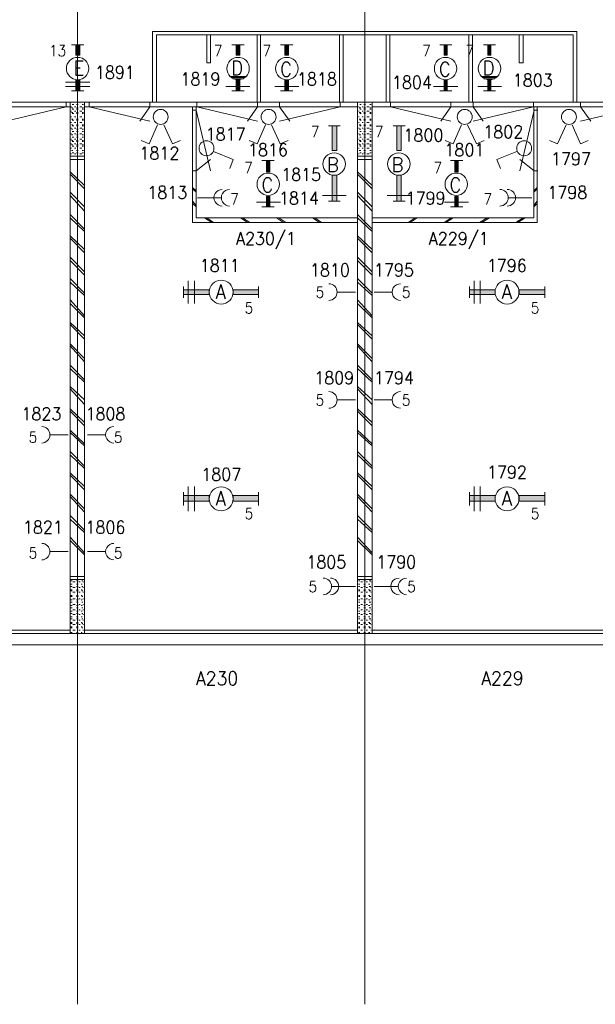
# Model space of a CAD drawing. Header units: metres. Extents: x -167 to -48, y -1901 to -1817.
# Tile 15 of 55: x -132 to -124, y -1865 to -1852. Entities that reach past the tile are written whole.
import ezdxf
from ezdxf.enums import TextEntityAlignment as Align

# ---------------------------------------------------------------- set-up
doc = ezdxf.new("R2010")
doc.units = ezdxf.units.M
doc.header["$MEASUREMENT"] = 0
doc.layers.add('Level 1', color=1, linetype='Continuous', lineweight=0)
doc.styles.add('Style-STANDARD', font='STANDARD.shx')

# ---------------------------------------------------------------- blocks, each defined once
blk = doc.blocks.new('FCAD27')
at = {"layer": 'Level 1', "color": 1, "linetype": 'Continuous', "lineweight": 0}
blk.add_circle((0, 0), 1, dxfattribs=at)
blk = doc.blocks.new('FCAD28')
at = {"layer": 'Level 1', "color": 1, "linetype": 'Continuous', "lineweight": 0}
blk.add_circle((0, 0), 1, dxfattribs=at)
blk = doc.blocks.new('FCAD29')
at = {"layer": 'Level 1', "color": 1, "linetype": 'Continuous', "lineweight": 0}
blk.add_circle((0, 0), 1, dxfattribs=at)
blk = doc.blocks.new('FCAD30')
at = {"layer": 'Level 1', "color": 1, "linetype": 'Continuous', "lineweight": 0}
blk.add_circle((0, 0), 1, dxfattribs=at)

msp = doc.modelspace()

# ---------------------------------------------------------------- linework, layer by layer
at = {"layer": 'Level 1', "color": 11, "linetype": 'Continuous', "lineweight": 0}
for p, q in [((-131.476, -1838.601), (-131.476, -1865.305)), ((-127.48, -1838.601), (-127.48, -1865.305)), ((-153.351, -1852.758), (-53.808, -1852.758)), ((-153.351, -1860.305), (-53.808, -1860.305))]:
    msp.add_line(p, q, dxfattribs=at)
at = {"layer": 'Level 1', "color": 1, "linetype": 'Continuous', "lineweight": 0}
for p, q in [((-130.431, -1852.758), (-130.431, -1851.773)), ((-130.431, -1851.773), (-124.531, -1851.773)), ((-130.375, -1852.758), (-130.375, -1851.82)), ((-130.375, -1851.82), (-124.584, -1851.82)), ((-129.677, -1851.82), (-129.677, -1852.211)), ((-129.626, -1852.211), (-129.626, -1851.82)), ((-128.978, -1852.758), (-128.978, -1851.82)), ((-128.929, -1852.758), (-128.929, -1851.82)), ((-127.83, -1852.758), (-127.83, -1851.82)), ((-127.779, -1852.758), (-127.779, -1851.82)), ((-127.183, -1852.758), (-127.183, -1851.82)), ((-127.132, -1852.758), (-127.132, -1851.82)), ((-126.033, -1852.758), (-126.033, -1851.82)), ((-125.984, -1852.758), (-125.984, -1851.82)), ((-125.332, -1852.211), (-125.332, -1851.82)), ((-125.281, -1851.82), (-125.281, -1852.211)), ((-124.584, -1852.758), (-124.584, -1851.82)), ((-124.531, -1852.758), (-124.531, -1851.773)), ((-131.558, -1851.961), (-131.384, -1851.961)), ((-129.156, -1851.961), (-129.328, -1851.961)), ((-128.482, -1851.961), (-128.65, -1851.961)), ((-126.271, -1851.961), (-126.439, -1851.961)), ((-125.664, -1851.961), (-125.832, -1851.961)), ((-129.677, -1852.211), (-129.626, -1852.211)), ((-125.281, -1852.211), (-125.332, -1852.211)), ((-129.128, -1852.399), (-129.359, -1852.399)), ((-129.14, -1852.399), (-129.339, -1852.399)), ((-129.148, -1852.414), (-129.328, -1852.414)), ((-129.167, -1852.43), (-129.316, -1852.43)), ((-129.179, -1852.43), (-129.287, -1852.43)), ((-125.63, -1852.399), (-125.861, -1852.399)), ((-125.644, -1852.399), (-125.841, -1852.399)), ((-125.652, -1852.414), (-125.832, -1852.414)), ((-125.671, -1852.43), (-125.824, -1852.43)), ((-125.681, -1852.43), (-125.79, -1852.43)), ((-131.64, -1852.477), (-131.304, -1852.477)), ((-131.64, -1852.539), (-131.304, -1852.539)), ((-129.078, -1852.539), (-129.41, -1852.539)), ((-128.396, -1852.539), (-128.732, -1852.539)), ((-126.189, -1852.539), (-126.523, -1852.539)), ((-125.578, -1852.539), (-125.91, -1852.539)), ((-131.558, -1852.601), (-131.384, -1852.601)), ((-129.156, -1852.601), (-129.328, -1852.601)), ((-128.482, -1852.601), (-128.65, -1852.601)), ((-126.271, -1852.601), (-126.439, -1852.601)), ((-125.664, -1852.601), (-125.832, -1852.601)), ((-151.554, -1852.758), (-63.644, -1852.758)), ((-135.369, -1852.82), (-131.578, -1852.82)), ((-131.63, -1852.82), (-132.472, -1853.023)), ((-131.63, -1852.758), (-131.63, -1852.82)), ((-131.578, -1860.148), (-131.578, -1852.758)), ((-131.558, -1852.82), (-131.57, -1852.82)), ((-131.537, -1852.836), (-131.558, -1852.836)), ((-131.525, -1852.789), (-131.548, -1852.789)), ((-131.496, -1852.82), (-131.517, -1852.82)), ((-131.466, -1852.789), (-131.488, -1852.789)), ((-131.466, -1852.836), (-131.488, -1852.836)), ((-131.414, -1852.82), (-131.443, -1852.82)), ((-131.39, -1852.789), (-131.41, -1852.789)), ((-131.39, -1852.836), (-131.41, -1852.836)), ((-131.376, -1860.148), (-131.376, -1852.758)), ((-131.376, -1852.82), (-127.582, -1852.82)), ((-131.31, -1852.758), (-131.31, -1852.82)), ((-131.31, -1852.82), (-130.468, -1853.023)), ((-130.468, -1852.82), (-130.609, -1853.023)), ((-130.468, -1852.758), (-130.468, -1852.82)), ((-129.876, -1854.43), (-129.876, -1852.82)), ((-129.826, -1854.367), (-129.826, -1852.82)), ((-129.814, -1852.758), (-129.814, -1852.82)), ((-129.814, -1852.82), (-128.974, -1853.023)), ((-128.974, -1852.82), (-129.113, -1853.023)), ((-128.974, -1852.758), (-128.974, -1852.82)), ((-128.664, -1852.758), (-128.664, -1852.82)), ((-127.824, -1852.82), (-128.664, -1853.023)), ((-128.664, -1852.82), (-128.523, -1853.023)), ((-127.824, -1852.758), (-127.824, -1852.82)), ((-127.582, -1860.148), (-127.582, -1852.758)), ((-127.558, -1852.82), (-127.57, -1852.82)), ((-127.537, -1852.836), (-127.558, -1852.836)), ((-127.529, -1852.789), (-127.548, -1852.789)), ((-127.503, -1852.82), (-127.519, -1852.82)), ((-127.472, -1852.789), (-127.492, -1852.789)), ((-127.472, -1852.836), (-127.492, -1852.836)), ((-127.421, -1852.82), (-127.451, -1852.82)), ((-127.39, -1852.789), (-127.41, -1852.789)), ((-127.39, -1852.836), (-127.41, -1852.836)), ((-127.376, -1860.148), (-127.376, -1852.758)), ((-127.376, -1852.82), (-123.585, -1852.82)), ((-127.124, -1852.758), (-127.124, -1852.82)), ((-127.124, -1852.82), (-126.285, -1853.023)), ((-126.285, -1852.82), (-126.425, -1853.023)), ((-126.285, -1852.758), (-126.285, -1852.82)), ((-125.976, -1852.758), (-125.976, -1852.82)), ((-125.134, -1852.82), (-125.976, -1853.023)), ((-125.976, -1852.82), (-125.835, -1853.023)), ((-125.134, -1852.758), (-125.134, -1852.82)), ((-125.132, -1854.367), (-125.132, -1852.82)), ((-125.082, -1854.43), (-125.082, -1852.82)), ((-124.48, -1852.758), (-124.48, -1852.82)), ((-123.64, -1852.82), (-124.48, -1853.023)), ((-124.48, -1852.82), (-124.339, -1853.023)), ((-131.558, -1852.883), (-131.57, -1852.883)), ((-131.558, -1852.961), (-131.57, -1852.961)), ((-131.537, -1852.898), (-131.558, -1852.898)), ((-131.525, -1852.852), (-131.548, -1852.852)), ((-131.525, -1852.914), (-131.548, -1852.914)), ((-131.496, -1852.883), (-131.517, -1852.883)), ((-131.496, -1852.961), (-131.517, -1852.961)), ((-131.466, -1852.852), (-131.488, -1852.852)), ((-131.466, -1852.898), (-131.488, -1852.898)), ((-131.466, -1852.914), (-131.488, -1852.914)), ((-131.414, -1852.883), (-131.443, -1852.883)), ((-131.414, -1852.961), (-131.443, -1852.961)), ((-131.39, -1852.852), (-131.41, -1852.852)), ((-131.39, -1852.898), (-131.41, -1852.898)), ((-131.39, -1852.914), (-131.41, -1852.914)), ((-129.873, -1852.867), (-129.824, -1852.867)), ((-129.824, -1852.867), (-129.623, -1853.711)), ((-127.558, -1852.883), (-127.57, -1852.883)), ((-127.558, -1852.961), (-127.57, -1852.961)), ((-127.537, -1852.898), (-127.558, -1852.898)), ((-127.529, -1852.852), (-127.548, -1852.852)), ((-127.529, -1852.914), (-127.548, -1852.914)), ((-127.503, -1852.883), (-127.519, -1852.883)), ((-127.503, -1852.961), (-127.519, -1852.961)), ((-127.472, -1852.852), (-127.492, -1852.852)), ((-127.472, -1852.898), (-127.492, -1852.898)), ((-127.472, -1852.914), (-127.492, -1852.914)), ((-127.421, -1852.883), (-127.451, -1852.883)), ((-127.421, -1852.961), (-127.451, -1852.961)), ((-127.39, -1852.852), (-127.41, -1852.852)), ((-127.39, -1852.898), (-127.41, -1852.898)), ((-127.39, -1852.914), (-127.41, -1852.914)), ((-125.124, -1852.867), (-125.326, -1853.711)), ((-125.076, -1852.867), (-125.124, -1852.867)), ((-131.558, -1853.039), (-131.57, -1853.039)), ((-131.558, -1853.117), (-131.57, -1853.117)), ((-131.537, -1852.992), (-131.558, -1852.992)), ((-131.537, -1853.07), (-131.558, -1853.07)), ((-131.525, -1853.008), (-131.548, -1853.008)), ((-131.525, -1853.086), (-131.548, -1853.086)), ((-131.496, -1853.039), (-131.517, -1853.039)), ((-131.496, -1853.117), (-131.517, -1853.117)), ((-131.466, -1852.992), (-131.488, -1852.992)), ((-131.466, -1853.008), (-131.488, -1853.008)), ((-131.466, -1853.07), (-131.488, -1853.07)), ((-131.466, -1853.086), (-131.488, -1853.086)), ((-131.414, -1853.039), (-131.443, -1853.039)), ((-131.414, -1853.117), (-131.443, -1853.117)), ((-131.39, -1852.992), (-131.41, -1852.992)), ((-131.39, -1853.008), (-131.41, -1853.008)), ((-131.39, -1853.07), (-131.41, -1853.07)), ((-131.39, -1853.086), (-131.41, -1853.086)), ((-130.361, -1853.07), (-130.478, -1853.336)), ((-130.275, -1853.07), (-130.154, -1853.336)), ((-128.859, -1853.07), (-128.978, -1853.336)), ((-128.777, -1853.07), (-128.658, -1853.336)), ((-127.986, -1853.086), (-127.824, -1853.086)), ((-127.558, -1853.039), (-127.57, -1853.039)), ((-127.558, -1853.117), (-127.57, -1853.117)), ((-127.537, -1852.992), (-127.558, -1852.992)), ((-127.537, -1853.07), (-127.558, -1853.07)), ((-127.529, -1853.008), (-127.548, -1853.008)), ((-127.529, -1853.086), (-127.548, -1853.086)), ((-127.503, -1853.039), (-127.519, -1853.039)), ((-127.503, -1853.117), (-127.519, -1853.117)), ((-127.472, -1852.992), (-127.492, -1852.992)), ((-127.472, -1853.008), (-127.492, -1853.008)), ((-127.472, -1853.07), (-127.492, -1853.07)), ((-127.472, -1853.086), (-127.492, -1853.086)), ((-127.421, -1853.039), (-127.451, -1853.039)), ((-127.421, -1853.117), (-127.451, -1853.117)), ((-127.39, -1852.992), (-127.41, -1852.992)), ((-127.39, -1853.008), (-127.41, -1853.008)), ((-127.39, -1853.07), (-127.41, -1853.07)), ((-127.39, -1853.086), (-127.41, -1853.086)), ((-127.085, -1853.086), (-126.921, -1853.086)), ((-126.134, -1853.07), (-126.251, -1853.336)), ((-126.054, -1853.07), (-125.927, -1853.336)), ((-124.683, -1853.07), (-124.8, -1853.336)), ((-124.599, -1853.07), (-124.482, -1853.336)), ((-131.558, -1853.195), (-131.57, -1853.195)), ((-131.537, -1853.133), (-131.558, -1853.133)), ((-131.537, -1853.211), (-131.558, -1853.211)), ((-131.525, -1853.164), (-131.548, -1853.164)), ((-131.525, -1853.242), (-131.548, -1853.242)), ((-131.496, -1853.195), (-131.517, -1853.195)), ((-131.466, -1853.133), (-131.488, -1853.133)), ((-131.466, -1853.164), (-131.488, -1853.164)), ((-131.466, -1853.211), (-131.488, -1853.211)), ((-131.466, -1853.242), (-131.488, -1853.242)), ((-131.414, -1853.195), (-131.443, -1853.195)), ((-131.39, -1853.133), (-131.41, -1853.133)), ((-131.39, -1853.164), (-131.41, -1853.164)), ((-131.39, -1853.211), (-131.41, -1853.211)), ((-131.39, -1853.242), (-131.41, -1853.242)), ((-127.558, -1853.195), (-127.57, -1853.195)), ((-127.537, -1853.133), (-127.558, -1853.133)), ((-127.537, -1853.211), (-127.558, -1853.211)), ((-127.529, -1853.164), (-127.548, -1853.164)), ((-127.529, -1853.242), (-127.548, -1853.242)), ((-127.503, -1853.195), (-127.519, -1853.195)), ((-127.472, -1853.133), (-127.492, -1853.133)), ((-127.472, -1853.164), (-127.492, -1853.164)), ((-127.472, -1853.211), (-127.492, -1853.211)), ((-127.472, -1853.242), (-127.492, -1853.242)), ((-127.421, -1853.195), (-127.451, -1853.195)), ((-127.39, -1853.133), (-127.41, -1853.133)), ((-127.39, -1853.164), (-127.41, -1853.164)), ((-127.39, -1853.211), (-127.41, -1853.211)), ((-127.39, -1853.242), (-127.41, -1853.242)), ((-131.558, -1853.273), (-131.57, -1853.273)), ((-131.558, -1853.336), (-131.57, -1853.336)), ((-131.537, -1853.289), (-131.558, -1853.289)), ((-131.537, -1853.352), (-131.558, -1853.352)), ((-131.525, -1853.305), (-131.548, -1853.305)), ((-131.525, -1853.367), (-131.548, -1853.367)), ((-131.496, -1853.273), (-131.517, -1853.273)), ((-131.496, -1853.336), (-131.517, -1853.336)), ((-131.466, -1853.289), (-131.488, -1853.289)), ((-131.466, -1853.305), (-131.488, -1853.305)), ((-131.466, -1853.352), (-131.488, -1853.352)), ((-131.466, -1853.367), (-131.488, -1853.367)), ((-131.414, -1853.273), (-131.443, -1853.273)), ((-131.414, -1853.336), (-131.443, -1853.336)), ((-131.39, -1853.289), (-131.41, -1853.289)), ((-131.39, -1853.305), (-131.41, -1853.305)), ((-131.39, -1853.352), (-131.41, -1853.352)), ((-131.39, -1853.367), (-131.41, -1853.367)), ((-130.478, -1853.336), (-130.591, -1853.289)), ((-130.154, -1853.336), (-130.044, -1853.289)), ((-128.978, -1853.336), (-129.089, -1853.289)), ((-128.658, -1853.336), (-128.546, -1853.289)), ((-127.558, -1853.273), (-127.57, -1853.273)), ((-127.558, -1853.336), (-127.57, -1853.336)), ((-127.537, -1853.289), (-127.558, -1853.289)), ((-127.537, -1853.352), (-127.558, -1853.352)), ((-127.529, -1853.305), (-127.548, -1853.305)), ((-127.529, -1853.367), (-127.548, -1853.367)), ((-127.503, -1853.273), (-127.519, -1853.273)), ((-127.503, -1853.336), (-127.519, -1853.336)), ((-127.472, -1853.289), (-127.492, -1853.289)), ((-127.472, -1853.305), (-127.492, -1853.305)), ((-127.472, -1853.352), (-127.492, -1853.352)), ((-127.472, -1853.367), (-127.492, -1853.367)), ((-127.421, -1853.273), (-127.451, -1853.273)), ((-127.421, -1853.336), (-127.451, -1853.336)), ((-127.39, -1853.289), (-127.41, -1853.289)), ((-127.39, -1853.305), (-127.41, -1853.305)), ((-127.39, -1853.352), (-127.41, -1853.352)), ((-127.39, -1853.367), (-127.41, -1853.367)), ((-126.251, -1853.336), (-126.365, -1853.289)), ((-125.927, -1853.336), (-125.82, -1853.289)), ((-124.8, -1853.336), (-124.914, -1853.289)), ((-124.482, -1853.336), (-124.373, -1853.289)), ((-131.376, -1853.508), (-131.578, -1853.508)), ((-131.558, -1853.398), (-131.57, -1853.398)), ((-131.558, -1853.476), (-131.57, -1853.476)), ((-131.537, -1853.43), (-131.558, -1853.43)), ((-131.537, -1853.508), (-131.558, -1853.508)), ((-131.525, -1853.461), (-131.548, -1853.461)), ((-131.496, -1853.398), (-131.517, -1853.398)), ((-131.496, -1853.476), (-131.517, -1853.476)), ((-131.466, -1853.43), (-131.488, -1853.43)), ((-131.466, -1853.461), (-131.488, -1853.461)), ((-131.466, -1853.508), (-131.488, -1853.508)), ((-131.414, -1853.398), (-131.443, -1853.398)), ((-131.414, -1853.476), (-131.443, -1853.476)), ((-131.39, -1853.43), (-131.41, -1853.43)), ((-131.39, -1853.461), (-131.41, -1853.461)), ((-131.39, -1853.508), (-131.41, -1853.508)), ((-129.585, -1853.445), (-129.308, -1853.555)), ((-127.376, -1853.508), (-127.582, -1853.508)), ((-127.558, -1853.398), (-127.57, -1853.398)), ((-127.558, -1853.476), (-127.57, -1853.476)), ((-127.537, -1853.43), (-127.558, -1853.43)), ((-127.537, -1853.508), (-127.558, -1853.508)), ((-127.529, -1853.461), (-127.548, -1853.461)), ((-127.503, -1853.398), (-127.519, -1853.398)), ((-127.503, -1853.476), (-127.519, -1853.476)), ((-127.472, -1853.43), (-127.492, -1853.43)), ((-127.472, -1853.461), (-127.492, -1853.461)), ((-127.472, -1853.508), (-127.492, -1853.508)), ((-127.421, -1853.398), (-127.451, -1853.398)), ((-127.421, -1853.476), (-127.451, -1853.476)), ((-127.39, -1853.43), (-127.41, -1853.43)), ((-127.39, -1853.461), (-127.41, -1853.461)), ((-127.39, -1853.508), (-127.41, -1853.508)), ((-125.367, -1853.445), (-125.644, -1853.555)), ((-131.376, -1853.555), (-131.578, -1853.555)), ((-129.824, -1853.711), (-129.623, -1853.555)), ((-129.308, -1853.555), (-129.355, -1853.68)), ((-128.74, -1853.57), (-128.91, -1853.57)), ((-127.376, -1853.555), (-127.582, -1853.555)), ((-126.119, -1853.57), (-126.29, -1853.57)), ((-125.644, -1853.555), (-125.593, -1853.68)), ((-125.124, -1853.711), (-125.326, -1853.555)), ((-131.376, -1853.914), (-131.578, -1853.727)), ((-131.376, -1853.961), (-131.578, -1853.758)), ((-129.873, -1853.711), (-129.824, -1853.711)), ((-127.376, -1853.914), (-127.582, -1853.727)), ((-127.376, -1853.961), (-127.582, -1853.758)), ((-125.076, -1853.711), (-125.124, -1853.711)), ((-131.376, -1854.211), (-131.578, -1854.008)), ((-131.376, -1854.273), (-131.578, -1854.055)), ((-129.826, -1853.992), (-129.876, -1853.945)), ((-129.826, -1854.008), (-129.876, -1853.961)), ((-127.738, -1854.055), (-128.068, -1854.055)), ((-127.376, -1854.211), (-127.582, -1854.008)), ((-127.376, -1854.273), (-127.582, -1854.055)), ((-126.839, -1854.055), (-127.171, -1854.055)), ((-125.132, -1853.992), (-125.082, -1853.945)), ((-125.132, -1854.008), (-125.082, -1853.961)), ((-129.826, -1854.195), (-129.876, -1854.133)), ((-129.826, -1854.211), (-129.876, -1854.164)), ((-129.48, -1854.086), (-129.804, -1854.086)), ((-128.654, -1854.148), (-128.988, -1854.148)), ((-128.74, -1854.211), (-128.91, -1854.211)), ((-127.986, -1854.133), (-127.824, -1854.133)), ((-127.085, -1854.133), (-126.921, -1854.133)), ((-126.04, -1854.148), (-126.371, -1854.148)), ((-126.119, -1854.211), (-126.29, -1854.211)), ((-125.48, -1854.086), (-125.156, -1854.086)), ((-125.132, -1854.195), (-125.082, -1854.133)), ((-125.132, -1854.211), (-125.082, -1854.164)), ((-131.376, -1854.523), (-131.578, -1854.32)), ((-127.376, -1854.523), (-127.582, -1854.32)), ((-131.376, -1854.555), (-131.578, -1854.367)), ((-127.582, -1854.43), (-129.876, -1854.43)), ((-127.582, -1854.367), (-129.826, -1854.367)), ((-129.607, -1854.43), (-129.708, -1854.367)), ((-129.582, -1854.43), (-129.677, -1854.367)), ((-129.109, -1854.43), (-129.207, -1854.367)), ((-129.078, -1854.43), (-129.179, -1854.367)), ((-128.609, -1854.43), (-128.707, -1854.367)), ((-128.58, -1854.43), (-128.675, -1854.367)), ((-128.111, -1854.43), (-128.208, -1854.367)), ((-128.08, -1854.43), (-128.177, -1854.367)), ((-127.376, -1854.555), (-127.582, -1854.367)), ((-127.376, -1854.367), (-125.132, -1854.367)), ((-127.376, -1854.43), (-125.082, -1854.43)), ((-126.878, -1854.43), (-126.781, -1854.367)), ((-126.851, -1854.43), (-126.751, -1854.367)), ((-126.378, -1854.43), (-126.279, -1854.367)), ((-126.353, -1854.43), (-126.251, -1854.367)), ((-125.884, -1854.43), (-125.779, -1854.367)), ((-125.853, -1854.43), (-125.749, -1854.367)), ((-125.38, -1854.43), (-125.281, -1854.367)), ((-125.355, -1854.43), (-125.249, -1854.367)), ((-131.376, -1854.805), (-131.578, -1854.617)), ((-127.376, -1854.805), (-127.582, -1854.617)), ((-131.376, -1854.852), (-131.578, -1854.649)), ((-127.376, -1854.852), (-127.582, -1854.649)), ((-131.376, -1855.117), (-131.578, -1854.914)), ((-131.376, -1855.164), (-131.578, -1854.961)), ((-127.376, -1855.117), (-127.582, -1854.914)), ((-127.376, -1855.164), (-127.582, -1854.961)), ((-131.376, -1855.414), (-131.578, -1855.211)), ((-131.376, -1855.445), (-131.578, -1855.258)), ((-129.935, -1855.555), (-129.935, -1855.242)), ((-129.849, -1855.555), (-129.849, -1855.242)), ((-127.376, -1855.414), (-127.582, -1855.211)), ((-127.376, -1855.445), (-127.582, -1855.258)), ((-125.959, -1855.555), (-125.959, -1855.242)), ((-125.876, -1855.555), (-125.876, -1855.242)), ((-130.001, -1855.32), (-130.001, -1855.476)), ((-128.957, -1855.32), (-128.957, -1855.476)), ((-127.611, -1855.398), (-127.853, -1855.398)), ((-127.351, -1855.398), (-127.105, -1855.398)), ((-126.025, -1855.32), (-126.025, -1855.476)), ((-124.978, -1855.32), (-124.978, -1855.476)), ((-131.376, -1855.727), (-131.578, -1855.508)), ((-131.376, -1855.758), (-131.578, -1855.555)), ((-127.376, -1855.727), (-127.582, -1855.508)), ((-127.376, -1855.758), (-127.582, -1855.555)), ((-131.376, -1856.008), (-131.578, -1855.82)), ((-131.376, -1856.055), (-131.578, -1855.851)), ((-127.376, -1856.008), (-127.582, -1855.82)), ((-127.376, -1856.055), (-127.582, -1855.851)), ((-131.376, -1856.32), (-131.578, -1856.117)), ((-127.376, -1856.32), (-127.582, -1856.117)), ((-131.376, -1856.367), (-131.578, -1856.148)), ((-127.376, -1856.367), (-127.582, -1856.148)), ((-131.376, -1856.617), (-131.578, -1856.414)), ((-131.376, -1856.649), (-131.578, -1856.461)), ((-127.376, -1856.617), (-127.582, -1856.414)), ((-127.376, -1856.649), (-127.582, -1856.461)), ((-131.376, -1856.898), (-131.578, -1856.711)), ((-131.376, -1856.961), (-131.578, -1856.742)), ((-127.376, -1856.898), (-127.582, -1856.711)), ((-127.376, -1856.961), (-127.582, -1856.742)), ((-127.611, -1856.898), (-127.853, -1856.898)), ((-127.351, -1856.898), (-127.105, -1856.898)), ((-131.376, -1857.211), (-131.578, -1857.023)), ((-131.376, -1857.258), (-131.578, -1857.055)), ((-127.376, -1857.211), (-127.582, -1857.023)), ((-127.376, -1857.258), (-127.582, -1857.055)), ((-131.376, -1857.508), (-131.578, -1857.32)), ((-131.376, -1857.539), (-131.578, -1857.352)), ((-127.376, -1857.508), (-127.582, -1857.32)), ((-127.376, -1857.539), (-127.582, -1857.352)), ((-131.603, -1857.383), (-131.849, -1857.383)), ((-131.335, -1857.383), (-131.089, -1857.383)), ((-131.376, -1857.82), (-131.578, -1857.617)), ((-127.376, -1857.82), (-127.582, -1857.617)), ((-131.376, -1857.851), (-131.578, -1857.664)), ((-127.376, -1857.851), (-127.582, -1857.664)), ((-131.376, -1858.101), (-131.578, -1857.914)), ((-131.376, -1858.148), (-131.578, -1857.945)), ((-127.376, -1858.101), (-127.582, -1857.914)), ((-127.376, -1858.148), (-127.582, -1857.945)), ((-130.001, -1858.18), (-130.001, -1858.367)), ((-129.935, -1858.445), (-129.935, -1858.101)), ((-129.849, -1858.445), (-129.849, -1858.101)), ((-128.957, -1858.18), (-128.957, -1858.367)), ((-126.025, -1858.18), (-126.025, -1858.367)), ((-125.959, -1858.445), (-125.959, -1858.101)), ((-125.876, -1858.445), (-125.876, -1858.101)), ((-124.978, -1858.18), (-124.978, -1858.367)), ((-131.376, -1858.414), (-131.578, -1858.211)), ((-131.376, -1858.461), (-131.578, -1858.242)), ((-127.376, -1858.414), (-127.582, -1858.211)), ((-127.376, -1858.461), (-127.582, -1858.242)), ((-131.376, -1858.711), (-131.578, -1858.508)), ((-131.376, -1858.742), (-131.578, -1858.555)), ((-127.376, -1858.711), (-127.582, -1858.508)), ((-127.376, -1858.742), (-127.582, -1858.555)), ((-131.376, -1859.023), (-131.578, -1858.805)), ((-131.376, -1859.055), (-131.578, -1858.852)), ((-127.376, -1859.023), (-127.582, -1858.805)), ((-127.376, -1859.055), (-127.582, -1858.852)), ((-131.603, -1859.008), (-131.849, -1859.008)), ((-131.335, -1859.008), (-131.089, -1859.008)), ((-131.578, -1859.352), (-131.376, -1859.352)), ((-131.578, -1859.398), (-131.376, -1859.398)), ((-131.57, -1859.414), (-131.548, -1859.414)), ((-131.488, -1859.414), (-131.466, -1859.414)), ((-131.414, -1859.414), (-131.398, -1859.414)), ((-127.582, -1859.352), (-127.376, -1859.352)), ((-127.582, -1859.398), (-127.376, -1859.398)), ((-127.57, -1859.414), (-127.548, -1859.414)), ((-127.492, -1859.414), (-127.472, -1859.414)), ((-127.421, -1859.414), (-127.398, -1859.414)), ((-131.57, -1859.461), (-131.548, -1859.461)), ((-131.57, -1859.492), (-131.548, -1859.492)), ((-131.57, -1859.539), (-131.548, -1859.539)), ((-131.537, -1859.43), (-131.507, -1859.43)), ((-131.537, -1859.508), (-131.507, -1859.508)), ((-131.488, -1859.461), (-131.466, -1859.461)), ((-131.488, -1859.492), (-131.466, -1859.492)), ((-131.488, -1859.539), (-131.466, -1859.539)), ((-131.455, -1859.43), (-131.435, -1859.43)), ((-131.455, -1859.508), (-131.435, -1859.508)), ((-131.425, -1859.461), (-131.41, -1859.461)), ((-131.425, -1859.539), (-131.41, -1859.539)), ((-131.414, -1859.492), (-131.398, -1859.492)), ((-131.398, -1859.43), (-131.39, -1859.43)), ((-131.398, -1859.508), (-131.39, -1859.508)), ((-127.935, -1859.492), (-127.611, -1859.492)), ((-127.57, -1859.461), (-127.548, -1859.461)), ((-127.57, -1859.492), (-127.548, -1859.492)), ((-127.57, -1859.539), (-127.548, -1859.539)), ((-127.537, -1859.43), (-127.511, -1859.43)), ((-127.537, -1859.508), (-127.511, -1859.508)), ((-127.492, -1859.461), (-127.472, -1859.461)), ((-127.492, -1859.492), (-127.472, -1859.492)), ((-127.492, -1859.539), (-127.472, -1859.539)), ((-127.459, -1859.43), (-127.441, -1859.43)), ((-127.459, -1859.508), (-127.441, -1859.508)), ((-127.429, -1859.461), (-127.41, -1859.461)), ((-127.429, -1859.539), (-127.41, -1859.539)), ((-127.421, -1859.492), (-127.398, -1859.492)), ((-127.398, -1859.43), (-127.39, -1859.43)), ((-127.398, -1859.508), (-127.39, -1859.508)), ((-127.027, -1859.492), (-127.351, -1859.492)), ((-131.57, -1859.555), (-131.548, -1859.555)), ((-131.57, -1859.617), (-131.548, -1859.617)), ((-131.57, -1859.633), (-131.548, -1859.633)), ((-131.57, -1859.68), (-131.548, -1859.68)), ((-131.537, -1859.57), (-131.507, -1859.57)), ((-131.537, -1859.664), (-131.507, -1859.664)), ((-131.488, -1859.555), (-131.466, -1859.555)), ((-131.488, -1859.617), (-131.466, -1859.617)), ((-131.488, -1859.633), (-131.466, -1859.633)), ((-131.488, -1859.68), (-131.466, -1859.68)), ((-131.455, -1859.57), (-131.435, -1859.57)), ((-131.455, -1859.664), (-131.435, -1859.664)), ((-131.425, -1859.617), (-131.41, -1859.617)), ((-131.425, -1859.68), (-131.41, -1859.68)), ((-131.414, -1859.555), (-131.398, -1859.555)), ((-131.414, -1859.633), (-131.398, -1859.633)), ((-131.398, -1859.57), (-131.39, -1859.57)), ((-131.398, -1859.664), (-131.39, -1859.664)), ((-127.57, -1859.555), (-127.548, -1859.555)), ((-127.57, -1859.617), (-127.548, -1859.617)), ((-127.57, -1859.633), (-127.548, -1859.633)), ((-127.57, -1859.68), (-127.548, -1859.68)), ((-127.537, -1859.57), (-127.511, -1859.57)), ((-127.537, -1859.664), (-127.511, -1859.664)), ((-127.492, -1859.555), (-127.472, -1859.555)), ((-127.492, -1859.617), (-127.472, -1859.617)), ((-127.492, -1859.633), (-127.472, -1859.633)), ((-127.492, -1859.68), (-127.472, -1859.68)), ((-127.459, -1859.57), (-127.441, -1859.57)), ((-127.459, -1859.664), (-127.441, -1859.664)), ((-127.429, -1859.617), (-127.41, -1859.617)), ((-127.429, -1859.68), (-127.41, -1859.68)), ((-127.421, -1859.555), (-127.398, -1859.555)), ((-127.421, -1859.633), (-127.398, -1859.633)), ((-127.398, -1859.57), (-127.39, -1859.57)), ((-127.398, -1859.664), (-127.39, -1859.664)), ((-131.57, -1859.711), (-131.548, -1859.711)), ((-131.57, -1859.758), (-131.548, -1859.758)), ((-131.57, -1859.789), (-131.548, -1859.789)), ((-131.537, -1859.742), (-131.507, -1859.742)), ((-131.537, -1859.82), (-131.507, -1859.82)), ((-131.488, -1859.711), (-131.466, -1859.711)), ((-131.488, -1859.758), (-131.466, -1859.758)), ((-131.488, -1859.789), (-131.466, -1859.789)), ((-131.455, -1859.742), (-131.435, -1859.742)), ((-131.455, -1859.82), (-131.435, -1859.82)), ((-131.425, -1859.758), (-131.41, -1859.758)), ((-131.414, -1859.711), (-131.398, -1859.711)), ((-131.414, -1859.789), (-131.398, -1859.789)), ((-131.398, -1859.742), (-131.39, -1859.742)), ((-131.398, -1859.82), (-131.39, -1859.82)), ((-127.57, -1859.711), (-127.548, -1859.711)), ((-127.57, -1859.758), (-127.548, -1859.758)), ((-127.57, -1859.789), (-127.548, -1859.789)), ((-127.537, -1859.742), (-127.511, -1859.742)), ((-127.537, -1859.82), (-127.511, -1859.82)), ((-127.492, -1859.711), (-127.472, -1859.711)), ((-127.492, -1859.758), (-127.472, -1859.758)), ((-127.492, -1859.789), (-127.472, -1859.789)), ((-127.459, -1859.742), (-127.441, -1859.742)), ((-127.459, -1859.82), (-127.441, -1859.82)), ((-127.429, -1859.758), (-127.41, -1859.758)), ((-127.421, -1859.711), (-127.398, -1859.711)), ((-127.421, -1859.789), (-127.398, -1859.789)), ((-127.398, -1859.742), (-127.39, -1859.742)), ((-127.398, -1859.82), (-127.39, -1859.82)), ((-131.57, -1859.836), (-131.548, -1859.836)), ((-131.57, -1859.867), (-131.548, -1859.867)), ((-131.57, -1859.914), (-131.548, -1859.914)), ((-131.57, -1859.945), (-131.548, -1859.945)), ((-131.537, -1859.883), (-131.507, -1859.883)), ((-131.537, -1859.961), (-131.507, -1859.961)), ((-131.488, -1859.836), (-131.466, -1859.836)), ((-131.488, -1859.867), (-131.466, -1859.867)), ((-131.488, -1859.914), (-131.466, -1859.914)), ((-131.488, -1859.945), (-131.466, -1859.945)), ((-131.455, -1859.883), (-131.435, -1859.883)), ((-131.455, -1859.961), (-131.435, -1859.961)), ((-131.425, -1859.836), (-131.41, -1859.836)), ((-131.425, -1859.914), (-131.41, -1859.914)), ((-131.414, -1859.867), (-131.398, -1859.867)), ((-131.414, -1859.945), (-131.398, -1859.945)), ((-131.398, -1859.883), (-131.39, -1859.883)), ((-131.398, -1859.961), (-131.39, -1859.961)), ((-127.57, -1859.836), (-127.548, -1859.836)), ((-127.57, -1859.867), (-127.548, -1859.867)), ((-127.57, -1859.914), (-127.548, -1859.914)), ((-127.57, -1859.945), (-127.548, -1859.945)), ((-127.537, -1859.883), (-127.511, -1859.883)), ((-127.537, -1859.961), (-127.511, -1859.961)), ((-127.492, -1859.836), (-127.472, -1859.836)), ((-127.492, -1859.867), (-127.472, -1859.867)), ((-127.492, -1859.914), (-127.472, -1859.914)), ((-127.492, -1859.945), (-127.472, -1859.945)), ((-127.459, -1859.883), (-127.441, -1859.883)), ((-127.459, -1859.961), (-127.441, -1859.961)), ((-127.429, -1859.836), (-127.41, -1859.836)), ((-127.429, -1859.914), (-127.41, -1859.914)), ((-127.421, -1859.867), (-127.398, -1859.867)), ((-127.421, -1859.945), (-127.398, -1859.945)), ((-127.398, -1859.883), (-127.39, -1859.883)), ((-127.398, -1859.961), (-127.39, -1859.961)), ((-135.369, -1860.101), (-131.578, -1860.101)), ((-131.57, -1859.992), (-131.548, -1859.992)), ((-131.57, -1860.008), (-131.548, -1860.008)), ((-131.57, -1860.055), (-131.548, -1860.055)), ((-131.57, -1860.07), (-131.548, -1860.07)), ((-131.537, -1860.023), (-131.507, -1860.023)), ((-131.537, -1860.101), (-131.507, -1860.101)), ((-131.488, -1859.992), (-131.466, -1859.992)), ((-131.488, -1860.008), (-131.466, -1860.008)), ((-131.488, -1860.055), (-131.466, -1860.055)), ((-131.488, -1860.07), (-131.466, -1860.07)), ((-131.455, -1860.023), (-131.435, -1860.023)), ((-131.455, -1860.101), (-131.435, -1860.101)), ((-131.425, -1859.992), (-131.41, -1859.992)), ((-131.425, -1860.055), (-131.41, -1860.055)), ((-131.414, -1860.008), (-131.398, -1860.008)), ((-131.414, -1860.07), (-131.398, -1860.07)), ((-131.398, -1860.023), (-131.39, -1860.023)), ((-131.398, -1860.101), (-131.39, -1860.101)), ((-131.376, -1860.101), (-127.582, -1860.101)), ((-127.57, -1859.992), (-127.548, -1859.992)), ((-127.57, -1860.008), (-127.548, -1860.008)), ((-127.57, -1860.055), (-127.548, -1860.055)), ((-127.57, -1860.07), (-127.548, -1860.07)), ((-127.537, -1860.023), (-127.511, -1860.023)), ((-127.537, -1860.101), (-127.511, -1860.101)), ((-127.492, -1859.992), (-127.472, -1859.992)), ((-127.492, -1860.008), (-127.472, -1860.008)), ((-127.492, -1860.055), (-127.472, -1860.055)), ((-127.492, -1860.07), (-127.472, -1860.07)), ((-127.459, -1860.023), (-127.441, -1860.023)), ((-127.459, -1860.101), (-127.441, -1860.101)), ((-127.429, -1859.992), (-127.41, -1859.992)), ((-127.429, -1860.055), (-127.41, -1860.055)), ((-127.421, -1860.008), (-127.398, -1860.008)), ((-127.421, -1860.07), (-127.398, -1860.07)), ((-127.398, -1860.023), (-127.39, -1860.023)), ((-127.398, -1860.101), (-127.39, -1860.101)), ((-127.376, -1860.101), (-123.585, -1860.101)), ((-147.548, -1860.148), (-91.416, -1860.148)), ((-131.57, -1860.133), (-131.548, -1860.133)), ((-131.488, -1860.133), (-131.466, -1860.133)), ((-131.425, -1860.133), (-131.41, -1860.133)), ((-127.57, -1860.133), (-127.548, -1860.133)), ((-127.492, -1860.133), (-127.472, -1860.133)), ((-127.429, -1860.133), (-127.41, -1860.133)), ((-147.701, -1860.305), (-91.267, -1860.305))]:
    msp.add_line(p, q, dxfattribs=at)
for centre, radius in [((-131.472, -1852.289), 0.156), ((-129.242, -1852.289), 0.156), ((-128.564, -1852.289), 0.156), ((-126.357, -1852.289), 0.156), ((-125.746, -1852.289), 0.156), ((-130.318, -1852.961), 0.104), ((-128.818, -1852.961), 0.104), ((-126.091, -1852.961), 0.104), ((-124.642, -1852.961), 0.104), ((-129.681, -1853.398), 0.104), ((-125.265, -1853.398), 0.104), ((-127.906, -1853.617), 0.156), ((-127.007, -1853.617), 0.156), ((-128.822, -1853.898), 0.156), ((-126.208, -1853.898), 0.156)]:
    msp.add_circle(centre, radius, dxfattribs=at)
for centre, start, end in [((-129.462, -1854.086), 90, 270.0002), ((-129.359, -1854.086), 90, 270.0002), ((-125.601, -1854.086), 270.0001, 90), ((-125.499, -1854.086), 270.0001, 90), ((-127.98, -1855.398), 270.0001, 90), ((-126.984, -1855.398), 90, 270.0001), ((-127.98, -1856.898), 270.0001, 90), ((-126.984, -1856.898), 90, 270.0001), ((-131.972, -1857.383), 270.0001, 90), ((-130.968, -1857.383), 90, 270.0001), ((-131.972, -1859.008), 270.0001, 90), ((-130.968, -1859.008), 90, 270.0001), ((-128.058, -1859.492), 270.0001, 90), ((-127.958, -1859.492), 270.0001, 90), ((-127.003, -1859.492), 90, 270.0002), ((-126.9, -1859.492), 90, 270.0002)]:
    msp.add_arc(centre, 0.115, start, end, dxfattribs=at)
for points in [[(-131.443, -1852.101), (-131.496, -1852.101), (-131.443, -1851.961), (-131.496, -1851.961)], [(-131.443, -1852.601), (-131.496, -1852.601), (-131.443, -1852.445), (-131.496, -1852.445)], [(-127.869, -1853.773), (-127.869, -1854.133), (-127.935, -1853.773), (-127.935, -1854.133)], [(-126.974, -1853.773), (-126.974, -1854.133), (-127.035, -1853.773), (-127.035, -1854.133)], [(-129.644, -1855.43), (-130.001, -1855.43), (-129.644, -1855.367), (-130.001, -1855.367)], [(-125.668, -1855.43), (-126.025, -1855.43), (-125.668, -1855.367), (-126.025, -1855.367)], [(-129.644, -1858.305), (-130.001, -1858.305), (-129.644, -1858.227), (-130.001, -1858.227)], [(-125.668, -1858.305), (-126.025, -1858.305), (-125.668, -1858.227), (-126.025, -1858.227)]]:
    msp.add_solid(points, dxfattribs=at)
at = {"layer": 'Level 1', "color": 1, "linetype": 'Continuous', "lineweight": 0, "extrusion": (0, 0, -1)}
for points in [[(129.269, -1852.101), (129.216, -1852.101), (129.269, -1851.961), (129.216, -1851.961)], [(128.591, -1852.101), (128.539, -1852.101), (128.591, -1851.961), (128.539, -1851.961)], [(126.378, -1852.101), (126.334, -1852.101), (126.378, -1851.961), (126.334, -1851.961)], [(125.771, -1852.101), (125.726, -1852.101), (125.771, -1851.961), (125.726, -1851.961)], [(129.269, -1852.601), (129.216, -1852.601), (129.269, -1852.445), (129.216, -1852.445)], [(128.591, -1852.601), (128.539, -1852.601), (128.591, -1852.445), (128.539, -1852.445)], [(126.378, -1852.601), (126.334, -1852.601), (126.378, -1852.445), (126.334, -1852.445)], [(125.771, -1852.601), (125.726, -1852.601), (125.771, -1852.445), (125.726, -1852.445)], [(127.935, -1853.43), (127.935, -1853.086), (127.869, -1853.43), (127.869, -1853.086)], [(127.035, -1853.43), (127.035, -1853.086), (126.974, -1853.43), (126.974, -1853.086)], [(128.847, -1853.727), (128.8, -1853.727), (128.847, -1853.57), (128.8, -1853.57)], [(126.228, -1853.727), (126.181, -1853.727), (126.228, -1853.57), (126.181, -1853.57)], [(128.847, -1854.211), (128.8, -1854.211), (128.847, -1854.07), (128.8, -1854.07)], [(126.228, -1854.211), (126.181, -1854.211), (126.228, -1854.07), (126.181, -1854.07)], [(129.312, -1855.367), (128.957, -1855.367), (129.312, -1855.43), (128.957, -1855.43)], [(125.335, -1855.367), (124.978, -1855.367), (125.335, -1855.43), (124.978, -1855.43)], [(129.312, -1858.227), (128.957, -1858.227), (129.312, -1858.305), (128.957, -1858.305)], [(125.335, -1858.227), (124.978, -1858.227), (125.335, -1858.305), (124.978, -1858.305)]]:
    msp.add_solid(points, dxfattribs=at)
at = {"layer": 'Level 1', "color": 1, "linetype": 'Continuous', "lineweight": 0}
for points in [[(-131.443, -1852.101), (-131.496, -1852.101), (-131.496, -1851.961), (-131.443, -1851.961)], [(-129.269, -1852.101), (-129.216, -1852.101), (-129.216, -1851.961), (-129.269, -1851.961)], [(-128.591, -1852.101), (-128.539, -1852.101), (-128.539, -1851.961), (-128.591, -1851.961)], [(-126.378, -1852.101), (-126.334, -1852.101), (-126.334, -1851.961), (-126.378, -1851.961)], [(-125.771, -1852.101), (-125.726, -1852.101), (-125.726, -1851.961), (-125.771, -1851.961)], [(-131.443, -1852.601), (-131.496, -1852.601), (-131.496, -1852.445), (-131.443, -1852.445)], [(-129.269, -1852.601), (-129.216, -1852.601), (-129.216, -1852.445), (-129.269, -1852.445)], [(-128.591, -1852.601), (-128.539, -1852.601), (-128.539, -1852.445), (-128.591, -1852.445)], [(-126.378, -1852.601), (-126.334, -1852.601), (-126.334, -1852.445), (-126.378, -1852.445)], [(-125.771, -1852.601), (-125.726, -1852.601), (-125.726, -1852.445), (-125.771, -1852.445)], [(-127.935, -1853.43), (-127.935, -1853.086), (-127.869, -1853.086), (-127.869, -1853.43)], [(-127.035, -1853.43), (-127.035, -1853.086), (-126.974, -1853.086), (-126.974, -1853.43)], [(-128.847, -1853.727), (-128.8, -1853.727), (-128.8, -1853.57), (-128.847, -1853.57)], [(-126.228, -1853.727), (-126.181, -1853.727), (-126.181, -1853.57), (-126.228, -1853.57)], [(-127.869, -1853.773), (-127.869, -1854.133), (-127.935, -1854.133), (-127.935, -1853.773)], [(-126.974, -1853.773), (-126.974, -1854.133), (-127.035, -1854.133), (-127.035, -1853.773)], [(-128.847, -1854.211), (-128.8, -1854.211), (-128.8, -1854.07), (-128.847, -1854.07)], [(-126.228, -1854.211), (-126.181, -1854.211), (-126.181, -1854.07), (-126.228, -1854.07)], [(-129.644, -1855.43), (-130.001, -1855.43), (-130.001, -1855.367), (-129.644, -1855.367)], [(-129.312, -1855.367), (-128.957, -1855.367), (-128.957, -1855.43), (-129.312, -1855.43)], [(-125.668, -1855.43), (-126.025, -1855.43), (-126.025, -1855.367), (-125.668, -1855.367)], [(-125.335, -1855.367), (-124.978, -1855.367), (-124.978, -1855.43), (-125.335, -1855.43)], [(-129.644, -1858.305), (-130.001, -1858.305), (-130.001, -1858.227), (-129.644, -1858.227)], [(-129.312, -1858.227), (-128.957, -1858.227), (-128.957, -1858.305), (-129.312, -1858.305)], [(-125.668, -1858.305), (-126.025, -1858.305), (-126.025, -1858.227), (-125.668, -1858.227)], [(-125.335, -1858.227), (-124.978, -1858.227), (-124.978, -1858.305), (-125.335, -1858.305)]]:
    msp.add_3dface(points, dxfattribs=at)

# ---------------------------------------------------------------- block references
at = {"layer": 'Level 1', "color": 1, "linetype": 'Continuous', "lineweight": 0, "xscale": 0.1663, "yscale": 0.1663}
for name, p in [('FCAD27', (-129.476, -1855.398)), ('FCAD28', (-125.503, -1855.398)), ('FCAD29', (-129.476, -1858.273)), ('FCAD30', (-125.503, -1858.273))]:
    msp.add_blockref(name, p, dxfattribs=at)

# ---------------------------------------------------------------- texts
at = {"layer": 'Level 1', "color": 1, "linetype": 'Continuous', "lineweight": 0, "style": 'Style-STANDARD'}
for s, height, p in [('13', 0.1523, (-131.751, -1852.117)), ('7', 0.152, (-129.52, -1852.117)), ('7', 0.152, (-128.843, -1852.117)), ('7', 0.152, (-126.622, -1852.117)), ('7', 0.152, (-126.022, -1852.117)), ('1891', 0.1777, (-130.955, -1852.43)), ('1819', 0.1777, (-129.766, -1852.523)), ('1818', 0.1777, (-128.146, -1852.523)), ('1804', 0.1777, (-126.825, -1852.57)), ('1803', 0.1777, (-125.146, -1852.539)), ('1817', 0.1777, (-129.416, -1853.289)), ('7', 0.152, (-128.171, -1853.242)), ('7', 0.152, (-127.282, -1853.242)), ('1802', 0.1777, (-125.556, -1853.258)), ('1800', 0.1777, (-126.665, -1853.305)), ('1812', 0.1777, (-130.336, -1853.555)), ('1816', 0.1777, (-128.827, -1853.508)), ('1801', 0.1777, (-126.096, -1853.508)), ('1797', 0.1777, (-124.615, -1853.633)), ('7', 0.152, (-129.099, -1853.742)), ('7', 0.152, (-126.464, -1853.742)), ('1815', 0.1777, (-128.365, -1853.851)), ('1813', 0.1777, (-130.227, -1854.101)), ('1798', 0.1777, (-124.665, -1854.101)), ('7', 0.152, (-129.29, -1854.18)), ('1814', 0.1777, (-128.396, -1854.18)), ('1799', 0.1777, (-126.636, -1854.18)), ('7', 0.152, (-125.772, -1854.18)), ('A230/1', 0.1777, (-128.854, -1854.742)), ('A229/1', 0.1777, (-126.174, -1854.742)), ('1811', 0.1777, (-129.497, -1855.117)), ('1810', 0.1777, (-127.965, -1855.18)), ('1795', 0.1777, (-127.075, -1855.18)), ('1796', 0.1777, (-125.506, -1855.117)), ('5', 0.152, (-128.104, -1855.476)), ('5', 0.152, (-126.905, -1855.476)), ('5', 0.152, (-129.091, -1855.695)), ('5', 0.152, (-125.114, -1855.695)), ('1809', 0.1777, (-127.906, -1856.68)), ('1794', 0.1777, (-127.075, -1856.68)), ('5', 0.152, (-128.104, -1856.976)), ('5', 0.152, (-126.905, -1856.976)), ('1823', 0.1777, (-131.976, -1857.18)), ('1808', 0.1777, (-131.085, -1857.18)), ('5', 0.152, (-132.093, -1857.492)), ('5', 0.152, (-130.909, -1857.492)), ('1807', 0.1777, (-129.476, -1858.023)), ('1792', 0.1777, (-125.505, -1857.992)), ('5', 0.152, (-129.091, -1858.555)), ('5', 0.152, (-125.114, -1858.555)), ('1821', 0.1777, (-131.955, -1858.758)), ('1806', 0.1777, (-131.086, -1858.758)), ('5', 0.152, (-132.093, -1859.102)), ('5', 0.152, (-130.909, -1859.102)), ('1805', 0.1777, (-128.015, -1859.242)), ('1790', 0.1777, (-127.044, -1859.242)), ('5', 0.152, (-128.202, -1859.57)), ('5', 0.152, (-126.831, -1859.57)), ('A230', 0.1933, (-129.534, -1860.867)), ('A229', 0.1933, (-125.567, -1860.867))]:
    msp.add_text(s, height=height, dxfattribs=at).set_placement(p, align=Align.CENTER)
msp.add_text('E', height=0.201, dxfattribs=at).set_placement((-131.529, -1852.383))
for s, p in [('D', (-129.174, -1852.383)), ('C', (-128.492, -1852.399)), ('C', (-126.285, -1852.399)), ('D', (-125.677, -1852.383)), ('B', (-127.843, -1853.727)), ('B', (-126.943, -1853.727)), ('C', (-128.752, -1854.008)), ('C', (-126.138, -1854.008)), ('A', (-129.412, -1855.492)), ('A', (-125.435, -1855.492)), ('A', (-129.412, -1858.367)), ('A', (-125.435, -1858.367))]:
    msp.add_text(s, height=0.201, dxfattribs=at).set_placement(p, align=Align.RIGHT)

doc.saveas('drawing.dxf')
